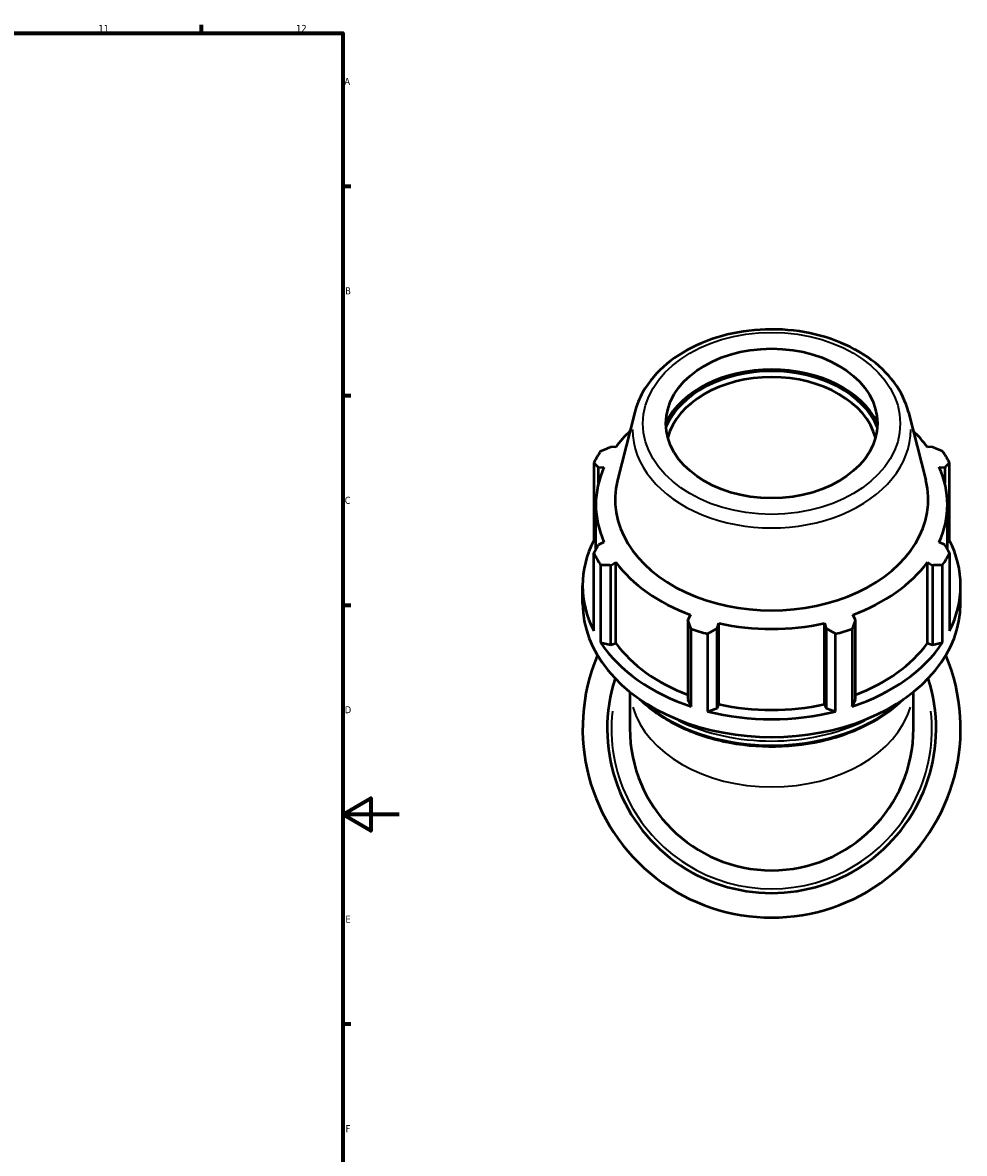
# Model space of a CAD drawing. Header units: millimetres. Extents: x -3 to 1219, y -236 to 1230.
# Tile 6 of 9: x 708 to 1041, y 177 to 578. Entities that reach past the tile are written whole.
import ezdxf

# ---------------------------------------------------------------- set-up
doc = ezdxf.new("R2010")
doc.units = ezdxf.units.MM
for name, color, linetype, lineweight in [('Border (ISO)', 7, 'Continuous', 70), ('Visible (ISO)', 7, 'Continuous', 50), ('Visible Narrow (ISO)', 7, 'Continuous', 35)]:
    doc.layers.add(name, color=color, linetype=linetype, lineweight=lineweight)
doc.styles.add('Note Text (ISO)', font='tahoma.ttf')

# ---------------------------------------------------------------- blocks, each defined once
blk = doc.blocks.new('Borders Default Border')
at = {"layer": 'Border (ISO)'}
for p, q in [((770.92, 574), (770.92, 576.9)), ((821, 519.75), (823.9, 519.75)), ((821, 445.5), (823.9, 445.5)), ((821, 371.25), (823.9, 371.25)), ((821, 222.75), (823.9, 222.75))]:
    blk.add_line(p, q, dxfattribs=at)
at = {"layer": 'Border (ISO)', "flags": 128}
for points in [[(20, 20), (20, 574), (821, 574), (821, 20), (20, 20)], [(841, 297), (821, 297), (831, 302.77), (831, 291.23), (821, 297)]]:
    blk.add_lwpolyline(points, dxfattribs=at)
at = {"layer": 'Border (ISO)', "color": 232, "true_color": 0xca0064, "char_height": 2.5, "attachment_point": 7, "style": 'Note Text (ISO)'}
for s, insert in [('11', (734.37, 574.4)), ('12', (804.46, 574.4)), ('A', (821.59, 555.62)), ('B', (821.89, 481.37)), ('C', (821.73, 407.08)), ('D', (821.73, 332.88)), ('E', (821.94, 258.63)), ('F', (822, 184.38))]:
    blk.add_mtext(s, dxfattribs=dict(at, insert=insert))

msp = doc.modelspace()

# ---------------------------------------------------------------- linework, layer by layer
at = {"layer": 'Visible (ISO)'}
for p, q in [((924.516, 439.592), (918.415, 415.509)), ((1021.564, 439.592), (1027.665, 415.509)), ((917.77, 427.18), (915.987, 427.319)), ((1030.092, 427.319), (1028.309, 427.18)), ((909.997, 421.67), (909.997, 394.165)), ((1036.082, 394.165), (1036.082, 421.67)), ((911.696, 419.995), (913.613, 420.085)), ((911.696, 414.567), (911.696, 419.995)), ((1032.466, 420.085), (1034.383, 419.995)), ((1034.383, 419.995), (1034.383, 414.567)), ((910.73, 390.907), (910.73, 406.836)), ((1035.35, 390.907), (1035.35, 406.836)), ((909.997, 394.165), (910.73, 393.145)), ((913.613, 393.587), (911.696, 392.642)), ((1034.383, 392.642), (1032.466, 393.587)), ((1035.35, 393.145), (1036.082, 394.165)), ((909.997, 362.081), (909.997, 389.587)), ((1036.082, 389.587), (1036.082, 362.081)), ((912.42, 385.451), (912.42, 357.945)), ((915.987, 385.317), (917.77, 386.491)), ((915.987, 357.122), (915.987, 385.317)), ((917.77, 357.778), (917.77, 386.491)), ((1028.309, 357.778), (1028.309, 386.491)), ((1028.309, 386.491), (1030.092, 385.317)), ((1030.092, 385.317), (1030.092, 357.122)), ((1033.659, 357.945), (1033.659, 385.451)), ((906.04, 371.806), (906.04, 378.123)), ((1040.04, 371.806), (1040.04, 378.123)), ((944.268, 367.754), (943.34, 365.976)), ((943.34, 365.976), (943.34, 337.781)), ((953.698, 362.942), (954.303, 364.815)), ((954.303, 336.102), (954.303, 364.815)), ((991.777, 336.102), (991.777, 364.815)), ((991.777, 364.815), (992.381, 362.942)), ((1002.739, 365.976), (1001.811, 367.754)), ((1002.739, 337.781), (1002.739, 365.976)), ((944.504, 335.258), (944.504, 362.764)), ((950.353, 361.051), (950.353, 333.545)), ((953.698, 334.747), (953.698, 362.942)), ((992.381, 362.942), (992.381, 334.747)), ((995.726, 333.545), (995.726, 361.051)), ((1001.575, 362.764), (1001.575, 335.258)), ((912.42, 357.945), (915.987, 357.122)), ((915.987, 357.122), (917.77, 357.778)), ((1028.309, 357.778), (1030.092, 357.122)), ((1030.092, 357.122), (1033.659, 357.945)), ((922.79, 340.47), (922.79, 327.449)), ((943.34, 337.781), (944.504, 335.258)), ((1001.575, 335.258), (1002.739, 337.781)), ((1023.29, 327.449), (1023.29, 340.47)), ((950.353, 333.545), (953.698, 334.747)), ((953.698, 334.747), (954.303, 336.102)), ((991.777, 336.102), (992.381, 334.747)), ((992.381, 334.747), (995.726, 333.545))]:
    msp.add_line(p, q, dxfattribs=at)
for radius, start, end in [(67, 157.18138, 22.81862), (58.29, 162.20203, 17.79797), (50.25, 180, 0)]:
    msp.add_arc((973.04, 327.449), radius, start, end, dxfattribs=at)
msp.add_ellipse((973.04, 435.637), major_axis=(37.5, 0), ratio=0.7071068, dxfattribs=at)
for centre, major_axis, start_param, end_param in [((973.04, 426.621), (39.748, 0), 0.3381317, 2.8034609), ((973.04, 426.621), (39, 0), 0.2825924, 2.8590003), ((973.04, 425.56), (-37.5, 0), 3.3327548, 6.0920232), ((973.04, 406.836), (-62.31, 0), 5.6495191, 5.8032198), ((973.04, 406.836), (-62.31, 0), 3.6215582, 3.7752589), ((973.04, 405.629), (-67, 0), 5.8432224, 5.93775), ((973.04, 405.629), (67, 0), 0.3454353, 0.4399629), ((973.04, 406.836), (-62.31, 0), 5.9777527, 6.5886179), ((973.04, 406.836), (62.31, 0), 5.9777527, 6.5886179), ((973.04, 408.59), (-55.495, 0), 6.1059316, 9.6020317), ((973.04, 378.123), (-67, 0), 5.93775, 6.6286206), ((973.04, 378.123), (67, 0), 5.93775, 6.6286206), ((973.04, 405.629), (-67, 0), 0.3454353, 0.4399629), ((973.04, 405.629), (67, 0), 5.8432224, 5.93775), ((973.04, 406.836), (62.31, 0), 3.6215582, 4.2324234), ((973.04, 406.836), (62.31, 0), 5.1923545, 5.8032198), ((973.04, 371.806), (-67, 0), 0, 3.1415927), ((973.04, 406.836), (62.31, 0), 4.4069564, 5.0178216), ((973.04, 405.629), (67, 0), 4.2724261, 4.3669537), ((973.04, 405.629), (67, 0), 5.0578243, 5.1523519), ((973.04, 378.123), (67, 0), 3.5815555, 4.2724261), ((973.04, 378.123), (62.31, 0), 3.6215582, 4.2155561), ((973.04, 378.123), (67, 0), 5.1523519, 5.8432224), ((973.04, 378.123), (62.31, 0), 5.2092219, 5.8032198), ((973.04, 378.123), (67, 0), 4.3669537, 5.0578243), ((973.04, 378.123), (62.31, 0), 4.4069564, 5.0178216)]:
    msp.add_ellipse(centre, major_axis=major_axis, ratio=0.7071068, start_param=start_param, end_param=end_param, dxfattribs=at)
for points, knots in [([(1021.564, 439.592), (1020.628, 443.287), (1018.907, 446.835), (1014.042, 453.459), (1010.835, 456.506), (1003.238, 461.771), (998.811, 463.961), (989.231, 467.224), (984.073, 468.288), (973.561, 469.184), (968.21, 469.016), (957.839, 467.461), (952.821, 466.075), (943.619, 462.193), (939.435, 459.699), (932.381, 453.828), (929.494, 450.459), (926.123, 444.484), (925.143, 442.07), (924.516, 439.592)], [0.1772537, 0.1772537, 0.1772537, 0.1772537, 0.4790569, 0.4790569, 0.7954598, 0.7954598, 1.1218974, 1.1218974, 1.4508009, 1.4508009, 1.7797318, 1.7797318, 2.108697, 2.108697, 2.4373629, 2.4373629, 2.7619111, 2.7619111, 2.9643389, 2.9643389, 2.9643389, 2.9643389]), ([(926.251, 337.895), (929.9, 334.387), (934.314, 331.308), (944.365, 326.214), (950.03, 324.229), (961.945, 321.631), (968.194, 321.019), (980.646, 321.229), (986.848, 322.051), (998.582, 325.05), (1004.113, 327.227), (1013.092, 332.255), (1016.734, 334.921), (1019.828, 337.895)], [3.7757411, 3.7757411, 3.7757411, 3.7757411, 4.0904839, 4.0904839, 4.4132759, 4.4132759, 4.7362637, 4.7362637, 5.0592109, 5.0592109, 5.3822035, 5.3822035, 5.6490369, 5.6490369, 5.6490369, 5.6490369])]:
    msp.add_open_spline(points, degree=3, knots=knots, dxfattribs=at)
for points, weights in [([(912.42, 425.806), (914.24, 426.585), (915.987, 427.319)], [2.54412828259, 2.57591504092, 2.60596988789]), ([(1030.092, 427.319), (1031.839, 426.585), (1033.659, 425.806)], [2.61664606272, 2.58646808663, 2.55455110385]), ([(911.696, 419.995), (910.864, 420.822), (909.997, 421.67)], [2.60596988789, 2.57591504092, 2.54412828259]), ([(1036.082, 421.67), (1035.215, 420.822), (1034.383, 419.995)], [2.55455110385, 2.58646808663, 2.61664606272]), ([(909.997, 389.587), (910.864, 391.152), (911.696, 392.642)], [2.54412828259, 2.57591504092, 2.60596988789]), ([(1034.383, 392.642), (1035.215, 391.152), (1036.082, 389.587)], [2.61664606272, 2.58646808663, 2.55455110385]), ([(915.987, 385.317), (914.24, 385.39), (912.42, 385.451)], [2.60596988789, 2.57591504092, 2.54412828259]), ([(1033.659, 385.451), (1031.839, 385.39), (1030.092, 385.317)], [2.55455110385, 2.58646808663, 2.61664606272]), ([(944.504, 362.764), (943.91, 364.41), (943.34, 365.976)], [2.54412828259, 2.57591504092, 2.60596988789]), ([(1002.739, 365.976), (1002.169, 364.41), (1001.575, 362.764)], [2.61664606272, 2.58646808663, 2.55455110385]), ([(953.698, 362.942), (952.06, 362.023), (950.353, 361.051)], [2.60596988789, 2.57591504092, 2.54412828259]), ([(995.726, 361.051), (994.019, 362.023), (992.381, 362.942)], [2.55455110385, 2.58646808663, 2.61664606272])]:
    msp.add_rational_spline(points, weights, degree=2, dxfattribs=at)
at = {"layer": 'Visible Narrow (ISO)'}
msp.add_arc((973.04, 327.449), 56.79, 173.69422, 6.30578, dxfattribs=at)
msp.add_ellipse((973.04, 435.637), major_axis=(45.603, 0), ratio=0.7071068, dxfattribs=at)
for centre, major_axis, start_param, end_param in [((973.04, 433.445), (-49.296, 0), 6.2807366, 9.4272267), ((973.04, 342.298), (-50.25, 0), 0.20486, 2.9367327), ((973.04, 362.769), (-58.29, 0), 0.7621973, 2.3793954), ((973.04, 364.254), (58.29, 0), 4.1109006, 5.3138774)]:
    msp.add_ellipse(centre, major_axis=major_axis, ratio=0.7071068, start_param=start_param, end_param=end_param, dxfattribs=at)

# ---------------------------------------------------------------- block references
msp.add_blockref('Borders Default Border', (0, 0))

doc.saveas('drawing.dxf')
